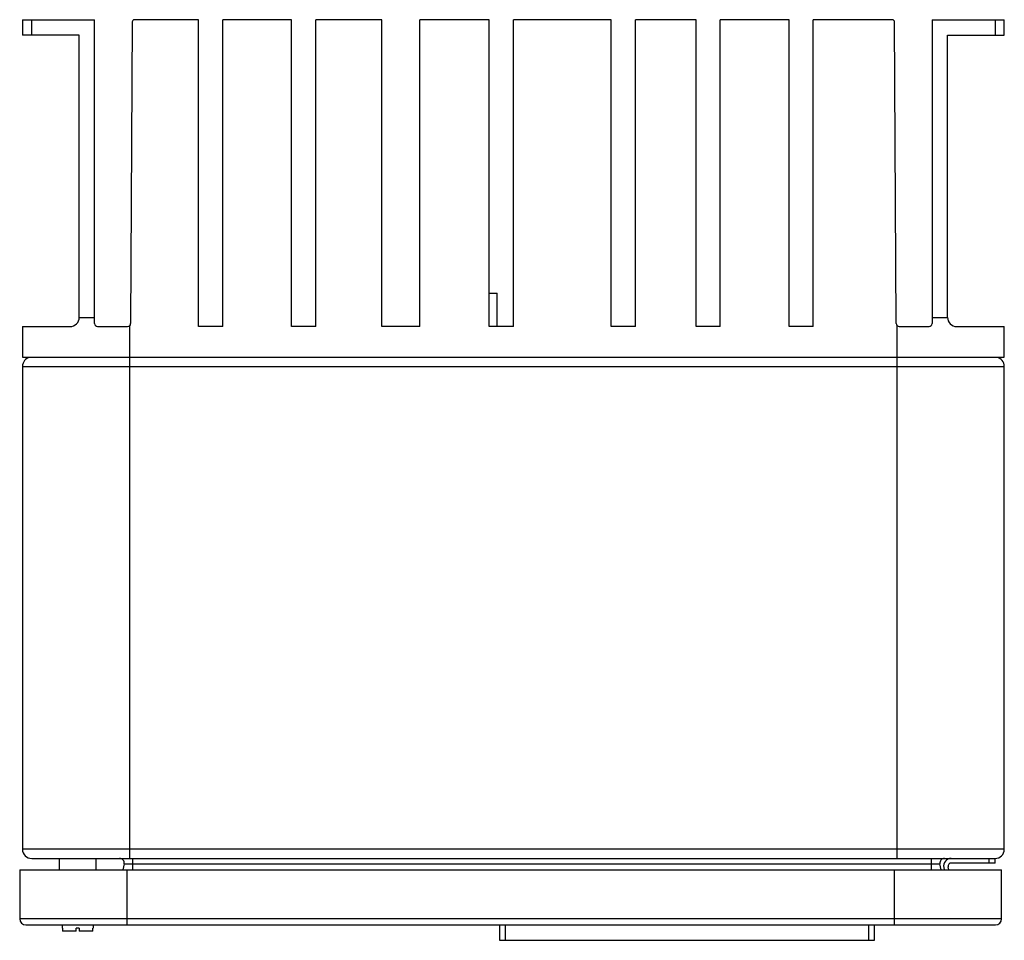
# Model space of a CAD drawing. Header units: millimetres. Extents: x 43 to 364, y 138 to 438.
import ezdxf

# ---------------------------------------------------------------- set-up
doc = ezdxf.new("R2010")
doc.units = ezdxf.units.MM
doc.header["$LTSCALE"] = 37.396942
doc.layers.get('0').update_dxf_attribs({"linetype": 'CONTINUOUS'})

msp = doc.modelspace()

# ---------------------------------------------------------------- linework, layer by layer
at = {"color": 7, "linetype": 'Continuous'}
for p, q in [((43.98, 438.26), (43.98, 433.26)), ((43.98, 438.26), (67.48, 438.26)), ((46.98, 433.26), (46.98, 438.26)), ((67.48, 339.26), (67.48, 438.26)), ((79.73, 437.51), (79.24, 339.24)), ((101.4, 438.26), (80.48, 438.26)), ((101.4, 338.26), (101.4, 438.26)), ((109.31, 338.26), (109.31, 438.26)), ((131.71, 438.26), (109.31, 438.26)), ((131.71, 338.26), (131.71, 438.26)), ((139.62, 338.26), (139.62, 438.26)), ((161.15, 438.26), (139.62, 438.26)), ((161.15, 338.26), (161.15, 438.26)), ((173.45, 338.26), (173.45, 438.26)), ((196.07, 438.26), (173.45, 438.26)), ((196.07, 338.26), (196.07, 438.26)), ((203.98, 338.26), (203.98, 438.26)), ((235.83, 438.26), (203.98, 438.26)), ((235.83, 338.26), (235.83, 438.26)), ((243.74, 338.26), (243.74, 438.26)), ((263.51, 438.26), (243.74, 438.26)), ((263.51, 338.26), (263.51, 438.26)), ((271.42, 338.26), (271.42, 438.26)), ((293.82, 438.26), (271.42, 438.26)), ((293.82, 338.26), (293.82, 438.26)), ((301.73, 338.26), (301.73, 438.26)), ((327.48, 438.26), (301.73, 438.26)), ((328.73, 339.23), (328.23, 437.51)), ((340.48, 438.26), (340.48, 339.26)), ((340.48, 438.26), (363.98, 438.26)), ((360.98, 438.26), (360.98, 433.26)), ((363.98, 433.26), (363.98, 438.26)), ((62.48, 433.26), (43.98, 433.26)), ((62.48, 341.26), (62.48, 433.26)), ((345.48, 341.26), (345.48, 433.26)), ((345.48, 433.26), (363.98, 433.26)), ((196.07, 349.16), (198.69, 349.16)), ((198.69, 338.26), (198.69, 349.16)), ((62.48, 341.26), (67.48, 341.26)), ((340.48, 341.26), (345.48, 341.26)), ((43.98, 338.26), (43.98, 328.26)), ((43.98, 338.26), (59.48, 338.26)), ((68.48, 338.26), (78.24, 338.26)), ((78.98, 328.26), (78.98, 338.58)), ((109.31, 338.26), (101.4, 338.26)), ((139.62, 338.26), (131.71, 338.26)), ((173.45, 338.26), (161.15, 338.26)), ((203.98, 338.26), (196.07, 338.26)), ((243.74, 338.26), (235.83, 338.26)), ((271.42, 338.26), (263.51, 338.26)), ((301.73, 338.26), (293.82, 338.26)), ((328.98, 338.59), (328.98, 164.94)), ((329.73, 338.26), (339.48, 338.26)), ((348.48, 338.26), (363.98, 338.26)), ((363.98, 328.26), (363.98, 338.26)), ((43.98, 328.26), (363.98, 328.26)), ((78.98, 164.94), (78.98, 328.26)), ((43.98, 325.26), (43.98, 167.94)), ((43.98, 325.26), (363.98, 325.26)), ((363.98, 167.94), (363.98, 325.26)), ((363.98, 167.94), (43.98, 167.94)), ((46.98, 164.94), (360.98, 164.94)), ((55.98, 164.94), (55.98, 161.26)), ((67.98, 161.26), (67.98, 164.94)), ((79.98, 161.26), (79.98, 164.94)), ((340.13, 164.94), (340.13, 161.26)), ((358.98, 164.94), (358.98, 163.44)), ((360.98, 163.44), (360.98, 164.94)), ((43.07, 161.26), (43.07, 145.26)), ((43.07, 161.26), (363.07, 161.26)), ((77.11, 163.15), (76.74, 161.26)), ((77.11, 163.15), (343.01, 163.15)), ((78.07, 143.26), (78.07, 161.26)), ((328.07, 161.26), (328.07, 143.26)), ((343.37, 161.26), (343.01, 163.15)), ((344.24, 161.96), (344.38, 161.26)), ((345.9, 161.26), (345.71, 162.25)), ((360.98, 163.44), (346.69, 163.44)), ((363.07, 145.26), (363.07, 161.26)), ((363.07, 145.26), (43.07, 145.26)), ((45.07, 143.26), (361.07, 143.26)), ((56.97, 142.26), (56.97, 143.26)), ((57, 142.26), (56.97, 142.26)), ((57, 142.26), (57, 141.26)), ((61.47, 141.26), (57, 141.26)), ((62.47, 142.26), (61.47, 142.26)), ((61.47, 141.26), (61.47, 142.26)), ((62.47, 142.26), (62.47, 141.26)), ((66.95, 141.26), (62.47, 141.26)), ((66.97, 142.26), (66.95, 142.26)), ((66.95, 141.26), (66.95, 142.26)), ((66.97, 143.26), (66.97, 142.26)), ((199.43, 143.26), (199.43, 138.26)), ((201.43, 138.26), (201.43, 143.26)), ((319.71, 143.26), (319.71, 138.26)), ((321.71, 138.26), (321.71, 143.26)), ((199.43, 138.26), (321.71, 138.26))]:
    msp.add_line(p, q, dxfattribs=at)
for centre, radius, start, end in [((80.48, 437.51), 0.75, 90.1882, 179.7594), ((327.48, 437.51), 0.75, 0.1591, 89.7325), ((59.48, 341.26), 3, 270, 360), ((348.48, 341.26), 3, 180, 270), ((68.48, 339.26), 1, 180, 270), ((78.24, 339.26), 1, 270, 359.2586), ((329.73, 339.26), 1, 180.7414, 270), ((339.48, 339.26), 1, 270, 360), ((46.98, 325.26), 3, 101.25, 180), ((360.98, 325.26), 3, 0, 78.75), ((46.98, 167.94), 3, 180, 270), ((360.98, 167.94), 3, 270, 360), ((75.63, 163.44), 1.5, 349, 90), ((344.48, 163.44), 1.5, 90, 191), ((346.69, 162.44), 2.5, 90, 191), ((346.69, 162.44), 1, 90, 191), ((45.07, 145.26), 2, 180, 270), ((361.07, 145.26), 2, 270, 360)]:
    msp.add_arc(centre, radius, start, end, dxfattribs=at)

doc.saveas('drawing.dxf')
